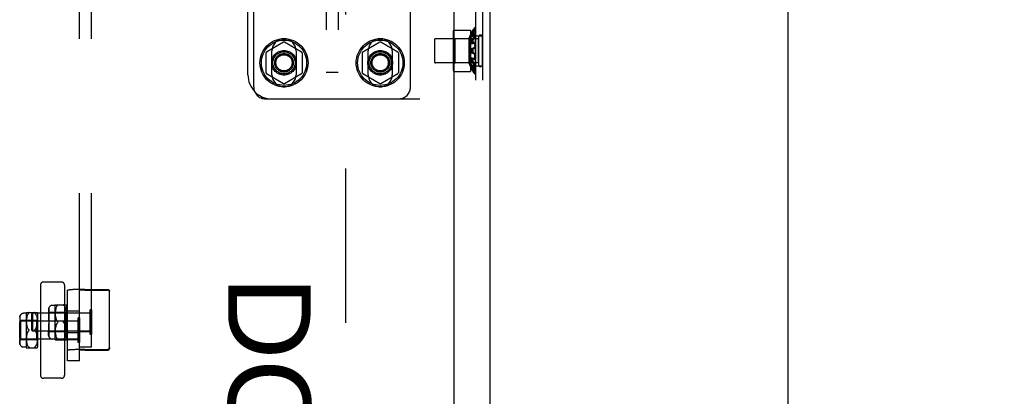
# Model space of a CAD drawing. Header units: inches. Extents: x 0 to 291, y 0 to 188.
# Tile 38 of 113: x 131.58 to 141.81, y 110.57 to 114.48. Entities that reach past the tile are written whole.
import ezdxf

# ---------------------------------------------------------------- set-up
doc = ezdxf.new("R2010")
doc.units = ezdxf.units.IN
doc.header["$LTSCALE"] = 16.018896
doc.header["$MEASUREMENT"] = 0
doc.linetypes.add('HIDDEN', pattern=[0.2, 0.1, -0.1])
doc.layers.get('0').update_dxf_attribs({"linetype": 'CONTINUOUS'})
for name, color, linetype in [('02___PRT_ALL_AXES', 7, 'CONTINUOUS'), ('DEFAULT_2', 8, 'HIDDEN'), ('DIMENSIONS', 7, 'CONTINUOUS')]:
    doc.layers.add(name, color=color, linetype=linetype)
doc.styles.get("Standard").update_dxf_attribs({"font": 'arial.ttf'})
doc.dimstyles.new('DIMSTYLE_1', dxfattribs={"dimtxt": 1.284938, "dimasz": 1.713251, "dimexe": 0.09, "dimexo": 0.07, "dimgap": 0.0375, "dimtad": 0, "dimtih": 1, "dimtoh": 1, "dimzin": 4, "dimdsep": 46, "dimtxsty": 'Standard', "dimblk": '_FILLED', "dimblk1": '_FILLED', "dimblk2": '_FILLED', "dimcen": 0.09, "dimazin": 1, "dimtfac": 1, "dimtdec": 3, "dimtofl": 0, "dimtmove": 0, "dimatfit": 3, "dimldrblk": '_FILLED', "dimfxl": 1, "dimtolj": 1, "dimtzin": 4, "dimarcsym": 0})

# ---------------------------------------------------------------- blocks, each defined once
blk = doc.blocks.new('_FILLED')
at = {"color": 0, "linetype": 'ByBlock'}
blk.add_solid([(0, 0), (-1, 0.2), (-1, -0.2)], dxfattribs=at)
blk = doc.blocks.new('*D20')
at = {"layer": 'DIMENSIONS', "color": 2, "linetype": 'Continuous'}
for p, q in [((137.546, 133.41), (141.109, 133.41)), ((139.567, 133.41), (139.567, 117.445)), ((139.567, 98.91), (139.567, 114.875)), ((137.546, 98.91), (141.109, 98.91))]:
    blk.add_line(p, q, dxfattribs=at)
at = {"layer": 'DIMENSIONS', "color": 2, "linetype": 'Continuous', "xscale": 1.7132508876, "yscale": 1.7132508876, "zscale": 1.7132508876}
for p, rotation in [((139.567, 133.41), 90), ((139.567, 98.91), 270)]:
    blk.add_blockref('_FILLED', p, dxfattribs=dict(at, rotation=rotation))
at = {"layer": 'DIMENSIONS', "color": 2, "linetype": 'Continuous', "insert": (139.567, 116.802), "char_height": 1.2849, "width": 4.49012, "attachment_point": 2, "line_spacing_factor": 0.9}
blk.add_mtext('34.50', dxfattribs=at)

msp = doc.modelspace()

# ---------------------------------------------------------------- linework, layer by layer
at = {"color": 3, "linetype": 'Continuous'}
for p, q in [((136.467, 133.347), (136.467, 98.973)), ((136.092, 128.162), (136.092, 104.162))]:
    msp.add_line(p, q, dxfattribs=at)
at = {"layer": '02___PRT_ALL_AXES', "color": 8, "linetype": 'HIDDEN'}
for p, q in [((136.349, 114.284), (135.902, 114.284)), ((136.277, 114.346), (136.291, 114.346)), ((136.277, 114.331), (136.291, 114.331)), ((136.277, 114.311), (136.277, 114.315)), ((136.277, 114.311), (136.291, 114.311)), ((136.277, 114.27), (136.291, 114.27)), ((136.317, 114.316), (136.392, 114.316)), ((136.317, 114.004), (136.317, 114.316)), ((136.349, 114.036), (136.349, 114.284)), ((136.392, 114.004), (136.392, 114.316)), ((134.204, 113.91), (134.204, 114.16)), ((134.454, 114.16), (134.454, 113.91)), ((135.204, 113.91), (135.204, 114.16)), ((135.454, 114.16), (135.454, 113.91)), ((136.277, 114.235), (136.291, 114.235)), ((136.277, 114.18), (136.291, 114.18)), ((136.277, 114.14), (136.291, 114.14)), ((136.277, 114.084), (136.291, 114.084)), ((136.349, 114.036), (135.902, 114.036)), ((136.277, 114.049), (136.291, 114.049)), ((136.277, 114.009), (136.291, 114.009)), ((136.277, 114.005), (136.277, 114.009)), ((136.277, 113.989), (136.291, 113.989)), ((136.277, 113.974), (136.291, 113.974)), ((136.317, 114.004), (136.392, 114.004)), ((132.079, 111.458), (132.204, 111.458)), ((132.079, 111.161), (132.079, 111.458)), ((132.204, 111.436), (132.204, 111.458)), ((132.204, 111.436), (132.329, 111.436)), ((132.204, 111.243), (132.204, 111.436)), ((132.329, 111.243), (132.329, 111.436)), ((132.079, 111.354), (132.204, 111.354)), ((132.079, 111.232), (132.204, 111.232)), ((132.204, 111.243), (132.329, 111.243)), ((132.204, 111.161), (132.204, 111.243)), ((132.079, 111.161), (132.204, 111.161))]:
    msp.add_line(p, q, dxfattribs=at)
for points in [[(136.277, 114.331), (136.277, 114.328), (136.277, 114.325), (136.277, 114.322), (136.277, 114.318), (136.277, 114.315), (136.277, 114.311)], [(136.277, 114.318), (136.277, 114.322), (136.277, 114.325), (136.277, 114.328)], [(136.277, 114.27), (136.277, 114.261), (136.277, 114.253), (136.277, 114.244), (136.277, 114.235)], [(136.291, 114.331), (136.291, 114.328), (136.291, 114.325), (136.291, 114.322), (136.291, 114.318), (136.291, 114.315), (136.291, 114.311)], [(136.291, 114.27), (136.291, 114.261), (136.291, 114.253), (136.291, 114.244), (136.291, 114.235)], [(136.277, 114.084), (136.277, 114.075), (136.277, 114.067), (136.277, 114.058), (136.277, 114.049)], [(136.291, 114.084), (136.291, 114.075), (136.291, 114.067), (136.291, 114.058), (136.291, 114.049)], [(136.277, 114.009), (136.277, 114.005), (136.277, 114.001), (136.277, 113.998), (136.277, 113.995), (136.277, 113.992), (136.277, 113.989)], [(136.277, 113.995), (136.277, 113.998), (136.277, 114.001)], [(136.291, 114.009), (136.291, 114.005), (136.291, 114.001), (136.291, 113.998), (136.291, 113.995), (136.291, 113.992), (136.291, 113.989)]]:
    msp.add_lwpolyline(points, dxfattribs=at)
for centre, radius in [((134.329, 114.035), 0.25), ((134.329, 114.035), 0.235), ((135.329, 114.035), 0.25), ((135.329, 114.035), 0.235), ((134.329, 114.035), 0.0966), ((135.329, 114.035), 0.0966)]:
    msp.add_circle(centre, radius, dxfattribs=at)
for centre, radius, start, end in [((134.329, 114.16), 0.125, 0, 180), ((135.329, 114.16), 0.125, 0, 180), ((136.67, 114.16), 0.393, 177.0846, 182.9154), ((136.67, 114.16), 0.379, 176.9735, 183.0265), ((134.329, 113.91), 0.125, 180, 360), ((135.329, 113.91), 0.125, 180, 360)]:
    msp.add_arc(centre, radius, start, end, dxfattribs=at)
at = {"layer": 'DEFAULT_2', "color": 8, "linetype": 'HIDDEN'}
for p, q in [((134.967, 132.158), (134.967, 100.162)), ((134.767, 119.184), (134.767, 113.934)), ((134.892, 119.184), (134.892, 113.934)), ((136.317, 118.66), (136.317, 113.66)), ((136.392, 118.66), (136.392, 113.66)), ((133.954, 113.91), (133.954, 118.41)), ((132.204, 111.08), (132.204, 117.348)), ((132.329, 111.08), (132.329, 117.348)), ((134.014, 113.785), (134.014, 114.634)), ((135.644, 113.785), (135.644, 114.634)), ((136.097, 114.374), (136.265, 114.374)), ((136.265, 114.374), (136.265, 113.945)), ((136.29, 114.371), (136.292, 114.374)), ((136.294, 114.378), (136.292, 114.374)), ((136.294, 114.378), (136.296, 114.381)), ((136.309, 114.377), (136.311, 114.381)), ((136.317, 114.396), (136.311, 114.4)), ((136.311, 114.395), (136.311, 114.4)), ((135.892, 114.274), (135.892, 114.046)), ((136.085, 114.343), (136.085, 113.977)), ((136.105, 114.285), (136.085, 114.305)), ((136.25, 114.285), (136.105, 114.285)), ((136.105, 114.285), (136.105, 114.035)), ((136.25, 114.285), (136.265, 114.327)), ((136.25, 114.285), (136.25, 114.035)), ((136.265, 114.285), (136.253, 114.285)), ((136.253, 114.285), (136.253, 114.035)), ((136.279, 114.273), (136.277, 114.27)), ((136.279, 114.273), (136.281, 114.275)), ((136.282, 114.278), (136.281, 114.275)), ((136.282, 114.319), (136.284, 114.321)), ((136.282, 114.278), (136.284, 114.281)), ((136.286, 114.324), (136.284, 114.321)), ((136.291, 114.311), (136.293, 114.313)), ((136.303, 114.286), (136.301, 114.283)), ((136.303, 114.286), (136.305, 114.288)), ((136.305, 114.329), (136.307, 114.332)), ((136.317, 114.342), (136.309, 114.346)), ((136.309, 114.346), (136.309, 114.346)), ((136.311, 114.327), (136.311, 114.34)), ((136.349, 114.302), (136.349, 114.018)), ((134.324, 114.248), (134.147, 114.146)), ((134.512, 114.146), (134.334, 114.248)), ((135.324, 114.248), (135.147, 114.146)), ((135.512, 114.146), (135.334, 114.248)), ((136.291, 114.235), (136.293, 114.236)), ((136.291, 114.18), (136.293, 114.181)), ((136.295, 114.237), (136.293, 114.236)), ((136.295, 114.182), (136.293, 114.181)), ((136.301, 114.247), (136.299, 114.246)), ((136.315, 114.245), (136.304, 114.247)), ((136.311, 114.245), (136.309, 114.244)), ((136.311, 114.189), (136.309, 114.188)), ((136.311, 114.214), (136.311, 114.233)), ((134.142, 114.137), (134.142, 113.932)), ((134.517, 114.137), (134.517, 113.932)), ((135.142, 114.137), (135.142, 113.932)), ((135.517, 114.137), (135.517, 113.932)), ((136.288, 114.078), (136.286, 114.079)), ((136.297, 114.137), (136.299, 114.136)), ((136.301, 114.135), (136.299, 114.136)), ((136.301, 114.135), (136.303, 114.134)), ((136.303, 114.078), (136.305, 114.077)), ((136.304, 114.072), (136.315, 114.074)), ((136.311, 114.108), (136.311, 114.11)), ((136.311, 114.108), (136.311, 114.106)), ((136.311, 114.087), (136.311, 114.106)), ((136.315, 114.074), (136.316, 114.074)), ((136.315, 114.074), (136.315, 114.074)), ((136.317, 114.075), (136.316, 114.074)), ((136.105, 114.035), (136.085, 114.015)), ((136.25, 114.035), (136.105, 114.035)), ((136.25, 114.035), (136.265, 113.993)), ((136.265, 114.035), (136.253, 114.035)), ((136.301, 113.978), (136.302, 113.976)), ((136.309, 113.973), (136.317, 113.977)), ((136.311, 113.979), (136.311, 113.993)), ((134.147, 113.924), (134.324, 113.821)), ((134.334, 113.821), (134.512, 113.924)), ((134.892, 113.934), (134.767, 113.934)), ((135.147, 113.924), (135.324, 113.821)), ((135.334, 113.821), (135.512, 113.924)), ((136.097, 113.945), (136.265, 113.945)), ((136.311, 113.92), (136.311, 113.925)), ((136.311, 113.919), (136.317, 113.923)), ((134.139, 113.66), (136.392, 113.66)), ((131.799, 111.726), (131.799, 110.788)), ((132.018, 111.757), (131.83, 111.757)), ((132.049, 111.726), (132.049, 110.788)), ((132.079, 110.938), (132.079, 111.671)), ((132.12, 111.677), (132.114, 111.676)), ((132.127, 111.677), (132.12, 111.677)), ((132.134, 111.678), (132.127, 111.677)), ((132.142, 111.678), (132.134, 111.678)), ((132.15, 111.678), (132.142, 111.678)), ((132.158, 111.679), (132.15, 111.678)), ((132.171, 111.679), (132.158, 111.679)), ((132.185, 111.68), (132.171, 111.679)), ((132.2, 111.68), (132.185, 111.68)), ((132.215, 111.68), (132.2, 111.68)), ((132.23, 111.68), (132.215, 111.68)), ((132.218, 111.673), (132.216, 111.673)), ((132.22, 111.673), (132.218, 111.673)), ((132.223, 111.673), (132.22, 111.673)), ((132.225, 111.673), (132.223, 111.673)), ((132.228, 111.673), (132.225, 111.673)), ((132.231, 111.673), (132.228, 111.673)), ((132.246, 111.68), (132.23, 111.68)), ((132.235, 111.674), (132.231, 111.673)), ((132.24, 111.674), (132.235, 111.674)), ((132.244, 111.674), (132.24, 111.674)), ((132.249, 111.674), (132.244, 111.674)), ((132.261, 111.681), (132.246, 111.68)), ((132.255, 111.674), (132.249, 111.674)), ((132.26, 111.674), (132.255, 111.674)), ((132.265, 111.674), (132.26, 111.674)), ((132.261, 111.681), (132.497, 111.681)), ((132.265, 111.674), (132.497, 111.674)), ((132.517, 111.07), (132.517, 111.661)), ((131.949, 111.515), (131.924, 111.515)), ((131.949, 111.515), (131.949, 111.165)), ((131.952, 111.522), (132.066, 111.522)), ((131.967, 111.502), (131.964, 111.498)), ((131.969, 111.506), (131.967, 111.502)), ((131.978, 111.517), (131.975, 111.514)), ((132.039, 111.518), (132.039, 111.518)), ((132.046, 111.51), (132.049, 111.506)), ((132.049, 111.506), (132.052, 111.502)), ((132.052, 111.502), (132.054, 111.498)), ((132.069, 111.515), (132.069, 111.165)), ((131.589, 111.103), (131.589, 111.412)), ((131.649, 111.432), (131.624, 111.432)), ((131.649, 111.432), (131.649, 111.082)), ((131.652, 111.439), (131.766, 111.439)), ((131.659, 111.4), (131.657, 111.393)), ((131.66, 111.405), (131.658, 111.399)), ((131.662, 111.41), (131.66, 111.405)), ((131.664, 111.415), (131.662, 111.41)), ((131.667, 111.42), (131.664, 111.415)), ((131.669, 111.424), (131.667, 111.42)), ((131.678, 111.434), (131.675, 111.431)), ((131.708, 111.424), (131.718, 111.434)), ((131.708, 111.256), (131.708, 111.424)), ((132.315, 111.434), (131.718, 111.434)), ((131.718, 111.434), (131.718, 111.246)), ((131.739, 111.435), (131.739, 111.436)), ((131.746, 111.428), (131.749, 111.424)), ((131.749, 111.424), (131.752, 111.42)), ((131.752, 111.42), (131.754, 111.415)), ((131.754, 111.415), (131.756, 111.41)), ((131.756, 111.41), (131.758, 111.405)), ((131.758, 111.405), (131.76, 111.399)), ((131.76, 111.399), (131.762, 111.393)), ((131.769, 111.432), (131.769, 111.082)), ((131.884, 111.474), (131.884, 111.436)), ((131.889, 111.461), (131.884, 111.461)), ((131.889, 111.436), (131.884, 111.436)), ((131.884, 111.424), (131.884, 111.355)), ((131.889, 111.415), (131.884, 111.415)), ((131.888, 111.436), (131.887, 111.435)), ((131.888, 111.436), (131.889, 111.438)), ((131.889, 111.185), (131.889, 111.494)), ((132.059, 111.44), (131.889, 111.44)), ((131.953, 111.441), (131.952, 111.434)), ((131.952, 111.434), (131.952, 111.427)), ((131.952, 111.427), (131.953, 111.42)), ((131.954, 111.456), (131.953, 111.449)), ((131.953, 111.449), (131.953, 111.441)), ((131.953, 111.42), (131.953, 111.414)), ((131.953, 111.414), (131.953, 111.408)), ((131.953, 111.408), (131.954, 111.402)), ((131.956, 111.47), (131.954, 111.463)), ((131.955, 111.463), (131.954, 111.456)), ((131.954, 111.402), (131.955, 111.397)), ((131.955, 111.397), (131.956, 111.391)), ((131.957, 111.476), (131.956, 111.47)), ((131.959, 111.482), (131.957, 111.476)), ((131.96, 111.488), (131.958, 111.482)), ((131.962, 111.493), (131.96, 111.488)), ((131.964, 111.498), (131.962, 111.493)), ((132.054, 111.498), (132.056, 111.493)), ((132.056, 111.493), (132.058, 111.487)), ((132.058, 111.488), (132.06, 111.482)), ((132.069, 111.45), (132.059, 111.44)), ((132.059, 111.44), (132.059, 111.24)), ((132.06, 111.482), (132.062, 111.476)), ((132.061, 111.476), (132.063, 111.469)), ((132.063, 111.47), (132.064, 111.463)), ((132.064, 111.396), (132.063, 111.391)), ((132.064, 111.463), (132.065, 111.456)), ((132.065, 111.407), (132.064, 111.401)), ((132.064, 111.402), (132.064, 111.396)), ((132.065, 111.456), (132.065, 111.448)), ((132.065, 111.448), (132.066, 111.441)), ((132.066, 111.413), (132.065, 111.407)), ((132.066, 111.441), (132.066, 111.434)), ((132.066, 111.434), (132.066, 111.427)), ((132.066, 111.427), (132.066, 111.42)), ((132.066, 111.42), (132.066, 111.413)), ((132.333, 111.468), (132.315, 111.468)), ((132.315, 111.212), (132.315, 111.468)), ((132.333, 111.212), (132.333, 111.468)), ((131.583, 111.341), (131.593, 111.351)), ((131.583, 111.173), (131.583, 111.341)), ((131.584, 111.391), (131.584, 111.354)), ((131.589, 111.379), (131.584, 111.379)), ((131.589, 111.354), (131.584, 111.354)), ((131.584, 111.341), (131.584, 111.272)), ((131.589, 111.333), (131.584, 111.333)), ((131.759, 111.357), (131.589, 111.357)), ((132.19, 111.351), (131.593, 111.351)), ((131.593, 111.351), (131.593, 111.163)), ((131.653, 111.359), (131.652, 111.352)), ((131.652, 111.352), (131.652, 111.344)), ((131.652, 111.345), (131.653, 111.338)), ((131.654, 111.373), (131.653, 111.366)), ((131.653, 111.366), (131.653, 111.359)), ((131.653, 111.338), (131.653, 111.331)), ((131.653, 111.331), (131.653, 111.325)), ((131.653, 111.325), (131.654, 111.319)), ((131.656, 111.387), (131.654, 111.38)), ((131.655, 111.38), (131.654, 111.373)), ((131.654, 111.319), (131.655, 111.314)), ((131.655, 111.314), (131.656, 111.309)), ((131.657, 111.394), (131.656, 111.387)), ((131.656, 111.309), (131.657, 111.304)), ((131.657, 111.304), (131.658, 111.3)), ((131.658, 111.3), (131.659, 111.295)), ((131.659, 111.295), (131.66, 111.291)), ((131.769, 111.367), (131.759, 111.357)), ((131.759, 111.357), (131.759, 111.157)), ((131.761, 111.299), (131.759, 111.295)), ((131.761, 111.393), (131.763, 111.387)), ((131.762, 111.304), (131.761, 111.299)), ((131.763, 111.309), (131.762, 111.304)), ((131.763, 111.387), (131.764, 111.38)), ((131.764, 111.314), (131.763, 111.308)), ((131.764, 111.38), (131.765, 111.373)), ((131.765, 111.325), (131.764, 111.319)), ((131.764, 111.319), (131.764, 111.314)), ((131.765, 111.373), (131.765, 111.366)), ((131.765, 111.366), (131.766, 111.358)), ((131.766, 111.331), (131.765, 111.325)), ((131.766, 111.359), (131.766, 111.351)), ((131.766, 111.351), (131.766, 111.344)), ((131.766, 111.344), (131.766, 111.337)), ((131.766, 111.337), (131.766, 111.331)), ((132.049, 111.352), (131.799, 111.352)), ((131.889, 111.355), (131.884, 111.355)), ((131.889, 111.325), (131.884, 111.325)), ((131.884, 111.325), (131.884, 111.255)), ((131.956, 111.392), (131.957, 111.387)), ((131.957, 111.387), (131.958, 111.382)), ((131.958, 111.297), (131.957, 111.293)), ((131.958, 111.382), (131.959, 111.378)), ((131.959, 111.302), (131.958, 111.297)), ((131.959, 111.378), (131.96, 111.374)), ((131.96, 111.306), (131.959, 111.301)), ((131.96, 111.374), (131.962, 111.37)), ((131.962, 111.31), (131.96, 111.306)), ((131.962, 111.37), (131.963, 111.366)), ((131.963, 111.314), (131.962, 111.31)), ((131.963, 111.366), (131.965, 111.362)), ((131.965, 111.317), (131.963, 111.314)), ((131.965, 111.362), (131.967, 111.358)), ((131.967, 111.321), (131.965, 111.317)), ((131.967, 111.358), (131.97, 111.355)), ((131.975, 111.348), (131.978, 111.345)), ((132.039, 111.343), (132.039, 111.342)), ((132.039, 111.337), (132.039, 111.337)), ((132.053, 111.318), (132.051, 111.321)), ((132.058, 111.306), (132.059, 111.302)), ((132.061, 111.382), (132.059, 111.378)), ((132.059, 111.302), (132.061, 111.298)), ((132.062, 111.386), (132.061, 111.382)), ((132.061, 111.298), (132.062, 111.293)), ((132.063, 111.391), (132.062, 111.386)), ((132.208, 111.385), (132.19, 111.385)), ((132.19, 111.129), (132.19, 111.385)), ((132.208, 111.129), (132.208, 111.385)), ((131.589, 111.272), (131.584, 111.272)), ((131.589, 111.242), (131.584, 111.242)), ((131.584, 111.242), (131.584, 111.173)), ((131.654, 111.195), (131.653, 111.189)), ((131.655, 111.2), (131.654, 111.195)), ((131.656, 111.206), (131.655, 111.2)), ((131.657, 111.21), (131.656, 111.205)), ((131.658, 111.215), (131.657, 111.21)), ((131.659, 111.219), (131.658, 111.215)), ((131.66, 111.223), (131.659, 111.219)), ((131.66, 111.291), (131.662, 111.287)), ((131.662, 111.227), (131.66, 111.223)), ((131.662, 111.287), (131.663, 111.283)), ((131.663, 111.231), (131.662, 111.227)), ((131.663, 111.283), (131.665, 111.28)), ((131.665, 111.235), (131.663, 111.231)), ((131.665, 111.28), (131.667, 111.276)), ((131.667, 111.239), (131.665, 111.235)), ((131.667, 111.276), (131.67, 111.272)), ((131.675, 111.265), (131.678, 111.262)), ((131.708, 111.256), (131.718, 111.246)), ((132.315, 111.246), (131.718, 111.246)), ((131.739, 111.26), (131.739, 111.26)), ((131.739, 111.255), (131.739, 111.254)), ((131.753, 111.235), (131.751, 111.239)), ((131.758, 111.223), (131.759, 111.219)), ((131.759, 111.219), (131.761, 111.215)), ((131.761, 111.215), (131.762, 111.211)), ((131.762, 111.211), (131.763, 111.206)), ((131.763, 111.206), (131.764, 111.201)), ((131.764, 111.201), (131.764, 111.195)), ((131.764, 111.196), (131.765, 111.19)), ((131.889, 111.264), (131.884, 111.264)), ((131.889, 111.243), (131.884, 111.243)), ((131.884, 111.206), (131.884, 111.243)), ((131.889, 111.218), (131.884, 111.218)), ((132.059, 111.24), (131.889, 111.24)), ((131.953, 111.259), (131.952, 111.252)), ((131.952, 111.252), (131.952, 111.245)), ((131.952, 111.245), (131.953, 111.238)), ((131.954, 111.278), (131.953, 111.272)), ((131.953, 111.272), (131.953, 111.266)), ((131.953, 111.266), (131.953, 111.259)), ((131.953, 111.238), (131.953, 111.231)), ((131.953, 111.231), (131.954, 111.224)), ((131.955, 111.283), (131.954, 111.277)), ((131.954, 111.224), (131.955, 111.217)), ((131.954, 111.217), (131.956, 111.21)), ((131.956, 111.288), (131.955, 111.283)), ((131.957, 111.293), (131.956, 111.288)), ((131.956, 111.21), (131.957, 111.203)), ((131.957, 111.204), (131.959, 111.197)), ((131.958, 111.198), (131.96, 111.192)), ((131.96, 111.192), (131.962, 111.187)), ((132.058, 111.192), (132.056, 111.187)), ((132.06, 111.198), (132.058, 111.192)), ((132.069, 111.23), (132.059, 111.24)), ((132.062, 111.204), (132.06, 111.198)), ((132.063, 111.21), (132.061, 111.204)), ((132.062, 111.293), (132.063, 111.288)), ((132.063, 111.288), (132.064, 111.283)), ((132.064, 111.217), (132.063, 111.21)), ((132.064, 111.283), (132.064, 111.278)), ((132.064, 111.278), (132.065, 111.272)), ((132.065, 111.224), (132.064, 111.217)), ((132.065, 111.272), (132.066, 111.266)), ((132.066, 111.239), (132.065, 111.231)), ((132.065, 111.231), (132.065, 111.224)), ((132.066, 111.266), (132.066, 111.26)), ((132.066, 111.26), (132.066, 111.253)), ((132.066, 111.253), (132.066, 111.246)), ((132.066, 111.246), (132.066, 111.238)), ((132.333, 111.212), (132.315, 111.212)), ((131.583, 111.173), (131.593, 111.163)), ((131.589, 111.182), (131.584, 111.182)), ((131.589, 111.161), (131.584, 111.161)), ((131.584, 111.123), (131.584, 111.161)), ((131.589, 111.136), (131.584, 111.136)), ((131.759, 111.157), (131.589, 111.157)), ((132.19, 111.163), (131.593, 111.163)), ((131.653, 111.177), (131.652, 111.17)), ((131.652, 111.17), (131.652, 111.163)), ((131.652, 111.163), (131.653, 111.156)), ((131.653, 111.189), (131.653, 111.183)), ((131.653, 111.183), (131.653, 111.177)), ((131.653, 111.156), (131.653, 111.148)), ((131.653, 111.148), (131.654, 111.141)), ((131.654, 111.141), (131.655, 111.134)), ((131.654, 111.134), (131.656, 111.127)), ((131.656, 111.127), (131.657, 111.121)), ((131.657, 111.121), (131.659, 111.115)), ((131.658, 111.115), (131.66, 111.109)), ((131.66, 111.109), (131.662, 111.104)), ((131.662, 111.104), (131.664, 111.099)), ((131.664, 111.099), (131.667, 111.095)), ((131.667, 111.095), (131.669, 111.091)), ((131.669, 111.091), (131.672, 111.087)), ((131.752, 111.095), (131.749, 111.091)), ((131.754, 111.099), (131.752, 111.095)), ((131.756, 111.104), (131.754, 111.099)), ((131.758, 111.109), (131.756, 111.104)), ((131.76, 111.115), (131.758, 111.109)), ((131.769, 111.147), (131.759, 111.157)), ((131.762, 111.121), (131.76, 111.115)), ((131.763, 111.128), (131.761, 111.121)), ((131.764, 111.134), (131.763, 111.127)), ((131.765, 111.141), (131.764, 111.134)), ((131.765, 111.19), (131.766, 111.183)), ((131.766, 111.156), (131.765, 111.148)), ((131.765, 111.149), (131.765, 111.141)), ((131.766, 111.184), (131.766, 111.177)), ((131.766, 111.177), (131.766, 111.17)), ((131.766, 111.17), (131.766, 111.163)), ((131.766, 111.163), (131.766, 111.156)), ((132.049, 111.162), (131.799, 111.162)), ((131.949, 111.165), (131.924, 111.165)), ((131.952, 111.158), (132.066, 111.158)), ((131.962, 111.187), (131.964, 111.182)), ((131.964, 111.182), (131.967, 111.177)), ((131.967, 111.177), (131.969, 111.173)), ((131.969, 111.173), (131.972, 111.169)), ((131.979, 111.162), (131.978, 111.163)), ((132.038, 111.161), (132.039, 111.161)), ((132.044, 111.166), (132.041, 111.163)), ((132.052, 111.177), (132.049, 111.173)), ((132.054, 111.182), (132.052, 111.177)), ((132.056, 111.187), (132.054, 111.182)), ((132.208, 111.129), (132.19, 111.129)), ((131.649, 111.082), (131.624, 111.082)), ((131.652, 111.075), (131.766, 111.075)), ((131.679, 111.08), (131.678, 111.08)), ((131.744, 111.083), (131.741, 111.08)), ((132.12, 111.053), (132.114, 111.052)), ((132.127, 111.053), (132.12, 111.053)), ((132.134, 111.053), (132.127, 111.053)), ((132.142, 111.054), (132.134, 111.053)), ((132.15, 111.054), (132.142, 111.054)), ((132.158, 111.055), (132.15, 111.054)), ((132.171, 111.055), (132.158, 111.055)), ((132.185, 111.055), (132.171, 111.055)), ((132.2, 111.056), (132.185, 111.055)), ((132.215, 111.056), (132.2, 111.056)), ((132.329, 111.08), (132.204, 111.08)), ((132.204, 110.938), (132.204, 111.08)), ((132.23, 111.056), (132.215, 111.056)), ((132.218, 111.049), (132.216, 111.048)), ((132.22, 111.049), (132.218, 111.049)), ((132.223, 111.049), (132.22, 111.049)), ((132.225, 111.049), (132.223, 111.049)), ((132.228, 111.049), (132.225, 111.049)), ((132.231, 111.049), (132.228, 111.049)), ((132.246, 111.056), (132.23, 111.056)), ((132.235, 111.049), (132.231, 111.049)), ((132.24, 111.05), (132.235, 111.049)), ((132.244, 111.05), (132.24, 111.05)), ((132.249, 111.05), (132.244, 111.05)), ((132.261, 111.056), (132.246, 111.056)), ((132.255, 111.05), (132.249, 111.05)), ((132.26, 111.05), (132.255, 111.05)), ((132.265, 111.05), (132.26, 111.05)), ((132.261, 111.056), (132.497, 111.056)), ((132.265, 111.05), (132.497, 111.05)), ((132.204, 110.938), (132.079, 110.938)), ((132.018, 110.757), (131.83, 110.757))]:
    msp.add_line(p, q, dxfattribs=at)
for points in [[(136.29, 114.371), (136.288, 114.367), (136.286, 114.364), (136.284, 114.36), (136.282, 114.357), (136.281, 114.353), (136.279, 114.349), (136.277, 114.346)], [(136.301, 114.364), (136.299, 114.36), (136.297, 114.356), (136.295, 114.353), (136.293, 114.349), (136.291, 114.346)], [(136.302, 114.375), (136.299, 114.37), (136.296, 114.366), (136.294, 114.363), (136.292, 114.359)], [(136.301, 114.388), (136.299, 114.385), (136.296, 114.381)], [(136.311, 114.4), (136.311, 114.4), (136.31, 114.4), (136.31, 114.4), (136.309, 114.4), (136.309, 114.399), (136.308, 114.398), (136.307, 114.397), (136.306, 114.396), (136.305, 114.394), (136.304, 114.393), (136.303, 114.391), (136.302, 114.39), (136.301, 114.388)], [(136.301, 114.364), (136.303, 114.367), (136.305, 114.371)], [(136.311, 114.395), (136.311, 114.394), (136.311, 114.393), (136.31, 114.392), (136.31, 114.391), (136.309, 114.389), (136.309, 114.388), (136.308, 114.386), (136.307, 114.384), (136.306, 114.382), (136.305, 114.38), (136.304, 114.378), (136.303, 114.377), (136.302, 114.375)], [(136.309, 114.377), (136.307, 114.374), (136.305, 114.371)], [(136.312, 114.367), (136.309, 114.362), (136.307, 114.359)], [(136.311, 114.4), (136.311, 114.4), (136.311, 114.4)], [(136.317, 114.388), (136.316, 114.387), (136.315, 114.386), (136.314, 114.385), (136.313, 114.384), (136.312, 114.382), (136.311, 114.381)], [(136.317, 114.375), (136.316, 114.373), (136.315, 114.372), (136.314, 114.37), (136.313, 114.369), (136.312, 114.367)], [(136.288, 114.352), (136.286, 114.349), (136.284, 114.345), (136.282, 114.342), (136.281, 114.338), (136.279, 114.334), (136.277, 114.331)], [(136.282, 114.319), (136.281, 114.316), (136.279, 114.314), (136.277, 114.311)], [(136.288, 114.286), (136.286, 114.283), (136.284, 114.281)], [(136.286, 114.324), (136.288, 114.327), (136.29, 114.329)], [(136.288, 114.352), (136.29, 114.356), (136.292, 114.359)], [(136.288, 114.286), (136.29, 114.288), (136.292, 114.291)], [(136.301, 114.342), (136.299, 114.339), (136.296, 114.337), (136.294, 114.334), (136.292, 114.332), (136.29, 114.329)], [(136.303, 114.352), (136.301, 114.349), (136.299, 114.345), (136.297, 114.342), (136.295, 114.338), (136.293, 114.334), (136.291, 114.331)], [(136.297, 114.278), (136.295, 114.275), (136.293, 114.273), (136.291, 114.27)], [(136.301, 114.301), (136.299, 114.298), (136.296, 114.296), (136.294, 114.293), (136.292, 114.291)], [(136.305, 114.329), (136.303, 114.326), (136.301, 114.324), (136.299, 114.321), (136.297, 114.319), (136.295, 114.316), (136.293, 114.313)], [(136.297, 114.278), (136.299, 114.28), (136.301, 114.283)], [(136.309, 114.346), (136.309, 114.346), (136.308, 114.346), (136.307, 114.346), (136.306, 114.346), (136.305, 114.346), (136.304, 114.345), (136.303, 114.344), (136.302, 114.343), (136.301, 114.342)], [(136.311, 114.327), (136.311, 114.325), (136.311, 114.323), (136.31, 114.321), (136.31, 114.319), (136.309, 114.317), (136.309, 114.315), (136.308, 114.313), (136.307, 114.311), (136.306, 114.309), (136.305, 114.307), (136.304, 114.305), (136.303, 114.304), (136.302, 114.302), (136.301, 114.301)], [(136.303, 114.352), (136.305, 114.356), (136.307, 114.359)], [(136.311, 114.296), (136.309, 114.293), (136.307, 114.291), (136.305, 114.288)], [(136.311, 114.337), (136.309, 114.334), (136.307, 114.332)], [(136.309, 114.346), (136.31, 114.345), (136.31, 114.344), (136.311, 114.343), (136.311, 114.342), (136.311, 114.34)], [(136.317, 114.341), (136.316, 114.34), (136.315, 114.34), (136.314, 114.339), (136.313, 114.339), (136.312, 114.338), (136.311, 114.337)], [(136.317, 114.303), (136.316, 114.302), (136.315, 114.3), (136.314, 114.299), (136.313, 114.298), (136.312, 114.297), (136.311, 114.296)], [(136.281, 114.237), (136.279, 114.236), (136.277, 114.235)], [(136.281, 114.182), (136.279, 114.181), (136.277, 114.18)], [(136.281, 114.237), (136.282, 114.238), (136.284, 114.239), (136.286, 114.24), (136.288, 114.241), (136.29, 114.242), (136.292, 114.243), (136.294, 114.244), (136.296, 114.245), (136.299, 114.246)], [(136.281, 114.182), (136.282, 114.183), (136.284, 114.184), (136.286, 114.184), (136.288, 114.185), (136.29, 114.186), (136.292, 114.187), (136.294, 114.188), (136.296, 114.189), (136.299, 114.19), (136.301, 114.191)], [(136.295, 114.237), (136.297, 114.238), (136.299, 114.239), (136.301, 114.24), (136.303, 114.241), (136.305, 114.242), (136.307, 114.243), (136.309, 114.244)], [(136.295, 114.182), (136.297, 114.183), (136.299, 114.183), (136.301, 114.184), (136.303, 114.185), (136.305, 114.186), (136.307, 114.187), (136.309, 114.188)], [(136.304, 114.247), (136.303, 114.248), (136.302, 114.247), (136.301, 114.247)], [(136.301, 114.191), (136.302, 114.191), (136.303, 114.192), (136.304, 114.193), (136.305, 114.194), (136.306, 114.196), (136.307, 114.197)], [(136.307, 114.246), (136.306, 114.247), (136.305, 114.247), (136.304, 114.247)], [(136.307, 114.246), (136.308, 114.245), (136.309, 114.244), (136.309, 114.242), (136.31, 114.241), (136.31, 114.239), (136.311, 114.237), (136.311, 114.235), (136.311, 114.233)], [(136.311, 114.214), (136.311, 114.212), (136.311, 114.21), (136.31, 114.207), (136.31, 114.205), (136.309, 114.203), (136.309, 114.201), (136.308, 114.199), (136.307, 114.197)], [(136.315, 114.245), (136.314, 114.246), (136.313, 114.246), (136.312, 114.245), (136.311, 114.245)], [(136.317, 114.194), (136.316, 114.193), (136.315, 114.192), (136.314, 114.191), (136.313, 114.19), (136.312, 114.189), (136.311, 114.189)], [(136.317, 114.245), (136.316, 114.245), (136.315, 114.245), (136.315, 114.245)], [(136.301, 114.129), (136.299, 114.13), (136.296, 114.131), (136.294, 114.131), (136.292, 114.132), (136.29, 114.133), (136.288, 114.134), (136.286, 114.135), (136.284, 114.136), (136.282, 114.137), (136.281, 114.138), (136.279, 114.139), (136.277, 114.14)], [(136.282, 114.081), (136.281, 114.082), (136.279, 114.083), (136.277, 114.084)], [(136.282, 114.081), (136.284, 114.08), (136.286, 114.079)], [(136.288, 114.078), (136.29, 114.077), (136.292, 114.076)], [(136.297, 114.137), (136.295, 114.138), (136.293, 114.139), (136.291, 114.14)], [(136.303, 114.078), (136.301, 114.079), (136.299, 114.08), (136.297, 114.081), (136.295, 114.082), (136.293, 114.083), (136.291, 114.084)], [(136.301, 114.073), (136.299, 114.073), (136.296, 114.074), (136.294, 114.075), (136.292, 114.076)], [(136.305, 114.125), (136.304, 114.126), (136.303, 114.127), (136.302, 114.128), (136.301, 114.129)], [(136.304, 114.072), (136.303, 114.072), (136.302, 114.072), (136.301, 114.073)], [(136.311, 114.131), (136.309, 114.131), (136.307, 114.132), (136.305, 114.133), (136.303, 114.134)], [(136.311, 114.087), (136.311, 114.085), (136.311, 114.083), (136.31, 114.081), (136.31, 114.079), (136.309, 114.077), (136.309, 114.076), (136.308, 114.075), (136.307, 114.074), (136.306, 114.073), (136.305, 114.072), (136.304, 114.072)], [(136.305, 114.125), (136.306, 114.124), (136.307, 114.122), (136.308, 114.12), (136.309, 114.118), (136.309, 114.116), (136.31, 114.114), (136.31, 114.112), (136.311, 114.11)], [(136.311, 114.074), (136.309, 114.075), (136.307, 114.076), (136.305, 114.077)], [(136.311, 114.131), (136.312, 114.13), (136.313, 114.13), (136.314, 114.129), (136.315, 114.128), (136.316, 114.127), (136.317, 114.126)], [(136.315, 114.074), (136.314, 114.074), (136.313, 114.074), (136.312, 114.074), (136.311, 114.074)], [(136.277, 114.049), (136.279, 114.047), (136.281, 114.044), (136.282, 114.042), (136.284, 114.039), (136.286, 114.036), (136.288, 114.034), (136.29, 114.031), (136.292, 114.029), (136.294, 114.026), (136.296, 114.024), (136.299, 114.021), (136.301, 114.019)], [(136.277, 114.009), (136.279, 114.006), (136.281, 114.003), (136.282, 114.001), (136.284, 113.998), (136.286, 113.996), (136.288, 113.993), (136.29, 113.99), (136.292, 113.988), (136.294, 113.985), (136.296, 113.983), (136.299, 113.98), (136.301, 113.978)], [(136.277, 113.989), (136.279, 113.985), (136.281, 113.981), (136.282, 113.978), (136.284, 113.974), (136.286, 113.971), (136.288, 113.967), (136.29, 113.964), (136.292, 113.96), (136.294, 113.957), (136.296, 113.953), (136.299, 113.95)], [(136.277, 113.974), (136.279, 113.97), (136.281, 113.967), (136.282, 113.963), (136.284, 113.959), (136.286, 113.956), (136.288, 113.952), (136.29, 113.949), (136.292, 113.945), (136.294, 113.942), (136.296, 113.938), (136.299, 113.935), (136.301, 113.932)], [(136.291, 114.049), (136.293, 114.047), (136.295, 114.044), (136.297, 114.042), (136.299, 114.039), (136.301, 114.037), (136.303, 114.034), (136.305, 114.031), (136.307, 114.029), (136.309, 114.026), (136.311, 114.024)], [(136.291, 114.009), (136.293, 114.006), (136.295, 114.003), (136.297, 114.001), (136.299, 113.998), (136.301, 113.996), (136.303, 113.993), (136.305, 113.99), (136.307, 113.988), (136.309, 113.985), (136.311, 113.983)], [(136.291, 113.989), (136.293, 113.985), (136.295, 113.982), (136.297, 113.978), (136.299, 113.974), (136.301, 113.971), (136.303, 113.967), (136.305, 113.964), (136.307, 113.961), (136.309, 113.957)], [(136.291, 113.974), (136.293, 113.97), (136.295, 113.967), (136.297, 113.963), (136.299, 113.959), (136.301, 113.956), (136.303, 113.952), (136.305, 113.949), (136.307, 113.946), (136.309, 113.942), (136.311, 113.939)], [(136.301, 114.019), (136.302, 114.017), (136.303, 114.016), (136.304, 114.014), (136.305, 114.012), (136.306, 114.01), (136.307, 114.008), (136.308, 114.006), (136.309, 114.004), (136.309, 114.002), (136.31, 114), (136.31, 113.998), (136.311, 113.996), (136.311, 113.995), (136.311, 113.993)], [(136.309, 113.973), (136.309, 113.973), (136.308, 113.973), (136.307, 113.973), (136.306, 113.973), (136.305, 113.974), (136.304, 113.974), (136.303, 113.975), (136.302, 113.976)], [(136.311, 113.979), (136.311, 113.978), (136.311, 113.976), (136.31, 113.975), (136.31, 113.974), (136.309, 113.974), (136.309, 113.973)], [(136.309, 113.957), (136.312, 113.952), (136.313, 113.951), (136.314, 113.949), (136.315, 113.948), (136.316, 113.946), (136.317, 113.945)], [(136.311, 114.024), (136.312, 114.023), (136.313, 114.022), (136.314, 114.02), (136.315, 114.019), (136.316, 114.018), (136.317, 114.016)], [(136.311, 113.983), (136.312, 113.982), (136.313, 113.981)], [(136.317, 113.979), (136.316, 113.979), (136.315, 113.98), (136.314, 113.98), (136.313, 113.981)], [(136.299, 113.95), (136.302, 113.945), (136.303, 113.943), (136.304, 113.941), (136.305, 113.939), (136.306, 113.937), (136.307, 113.935), (136.308, 113.934), (136.309, 113.932), (136.309, 113.93), (136.31, 113.929), (136.31, 113.928), (136.311, 113.927), (136.311, 113.926), (136.311, 113.925)], [(136.301, 113.932), (136.302, 113.93), (136.303, 113.928), (136.304, 113.927), (136.305, 113.925), (136.306, 113.924), (136.307, 113.922), (136.308, 113.921), (136.309, 113.921), (136.309, 113.92)], [(136.311, 113.919), (136.311, 113.919), (136.31, 113.919), (136.31, 113.92), (136.309, 113.92)], [(136.311, 113.939), (136.312, 113.937), (136.313, 113.936), (136.314, 113.935), (136.315, 113.933), (136.316, 113.932), (136.317, 113.931)], [(136.311, 113.92), (136.311, 113.919), (136.311, 113.919)], [(132.114, 111.676), (132.111, 111.676), (132.108, 111.676), (132.105, 111.676), (132.103, 111.675), (132.1, 111.675), (132.098, 111.675), (132.096, 111.675), (132.093, 111.674), (132.092, 111.674), (132.09, 111.674), (132.088, 111.674), (132.087, 111.673), (132.085, 111.673), (132.084, 111.673), (132.083, 111.673), (132.082, 111.672), (132.081, 111.672), (132.08, 111.672), (132.08, 111.672), (132.08, 111.671), (132.079, 111.671), (132.079, 111.671)], [(132.216, 111.673), (132.215, 111.673), (132.214, 111.672), (132.213, 111.672), (132.212, 111.672), (132.211, 111.672), (132.21, 111.672), (132.21, 111.672), (132.209, 111.672), (132.208, 111.672), (132.208, 111.672), (132.207, 111.672), (132.207, 111.672), (132.206, 111.672), (132.206, 111.671), (132.205, 111.671), (132.205, 111.671), (132.205, 111.671), (132.205, 111.671), (132.204, 111.671), (132.204, 111.671), (132.204, 111.671), (132.204, 111.671)], [(132.497, 111.681), (132.498, 111.68), (132.499, 111.68), (132.5, 111.68), (132.501, 111.68), (132.502, 111.68), (132.503, 111.68), (132.503, 111.679), (132.504, 111.679), (132.505, 111.679), (132.506, 111.678), (132.507, 111.678), (132.508, 111.677), (132.509, 111.677), (132.509, 111.676), (132.51, 111.675), (132.511, 111.675), (132.512, 111.674), (132.512, 111.673), (132.513, 111.672), (132.513, 111.672), (132.514, 111.671), (132.514, 111.67), (132.515, 111.669), (132.515, 111.668), (132.516, 111.667), (132.516, 111.666), (132.516, 111.665), (132.516, 111.664), (132.516, 111.663), (132.517, 111.662), (132.517, 111.662), (132.517, 111.661)], [(132.517, 111.654), (132.517, 111.655), (132.517, 111.656), (132.516, 111.657), (132.516, 111.658), (132.516, 111.659), (132.516, 111.66), (132.516, 111.661), (132.515, 111.662), (132.515, 111.663), (132.514, 111.663), (132.514, 111.664), (132.513, 111.665), (132.513, 111.666), (132.512, 111.667), (132.512, 111.667), (132.511, 111.668), (132.51, 111.669), (132.509, 111.669), (132.509, 111.67), (132.508, 111.671), (132.507, 111.671), (132.506, 111.672), (132.505, 111.672), (132.504, 111.672), (132.503, 111.673), (132.503, 111.673), (132.502, 111.673), (132.501, 111.674), (132.5, 111.674), (132.499, 111.674), (132.498, 111.674), (132.497, 111.674)], [(131.969, 111.506), (131.972, 111.51), (131.975, 111.514), (131.978, 111.517)], [(131.978, 111.517), (131.979, 111.517), (131.979, 111.518), (131.98, 111.518), (131.98, 111.519), (131.98, 111.519), (131.98, 111.52), (131.981, 111.52), (131.98, 111.521), (131.98, 111.521), (131.98, 111.521), (131.98, 111.521), (131.979, 111.521), (131.979, 111.522), (131.978, 111.522)], [(131.979, 111.522), (131.979, 111.521), (131.98, 111.521), (131.98, 111.521), (131.98, 111.521), (131.98, 111.521), (131.981, 111.52), (131.98, 111.52), (131.98, 111.519), (131.98, 111.519), (131.98, 111.518), (131.979, 111.518)], [(132.041, 111.522), (132.04, 111.522), (132.039, 111.521), (132.039, 111.521), (132.038, 111.521), (132.038, 111.521), (132.038, 111.521), (132.038, 111.52), (132.038, 111.52), (132.038, 111.519), (132.038, 111.519)], [(132.039, 111.518), (132.038, 111.519), (132.038, 111.519), (132.038, 111.52), (132.038, 111.52), (132.038, 111.521), (132.038, 111.521), (132.038, 111.521), (132.039, 111.521), (132.039, 111.521)], [(132.039, 111.518), (132.04, 111.517), (132.041, 111.517)], [(132.046, 111.51), (132.044, 111.514), (132.041, 111.517)], [(131.589, 111.411), (131.588, 111.409), (131.587, 111.407), (131.587, 111.405), (131.586, 111.403), (131.585, 111.401), (131.585, 111.399), (131.585, 111.397), (131.584, 111.395), (131.584, 111.393), (131.584, 111.391)], [(131.584, 111.391), (131.584, 111.394), (131.585, 111.396), (131.585, 111.399), (131.585, 111.401), (131.586, 111.404), (131.587, 111.406), (131.588, 111.409), (131.589, 111.411)], [(131.669, 111.424), (131.672, 111.428), (131.675, 111.431), (131.678, 111.434)], [(131.678, 111.434), (131.679, 111.435), (131.679, 111.435), (131.68, 111.436), (131.68, 111.436), (131.68, 111.437), (131.68, 111.437), (131.681, 111.438), (131.68, 111.438), (131.68, 111.438), (131.68, 111.439), (131.68, 111.439), (131.679, 111.439), (131.679, 111.439), (131.678, 111.439)], [(131.679, 111.439), (131.679, 111.439), (131.68, 111.439), (131.68, 111.439), (131.68, 111.438), (131.68, 111.438), (131.681, 111.438), (131.68, 111.437), (131.68, 111.437), (131.68, 111.436), (131.68, 111.436), (131.679, 111.435)], [(131.741, 111.439), (131.74, 111.439), (131.739, 111.439), (131.739, 111.439), (131.738, 111.439), (131.738, 111.438), (131.738, 111.438), (131.738, 111.438), (131.738, 111.437), (131.738, 111.437), (131.738, 111.436)], [(131.739, 111.436), (131.738, 111.436), (131.738, 111.437), (131.738, 111.437), (131.738, 111.438), (131.738, 111.438), (131.738, 111.438), (131.738, 111.439), (131.739, 111.439), (131.739, 111.439)], [(131.739, 111.435), (131.74, 111.435), (131.741, 111.434)], [(131.746, 111.428), (131.744, 111.431), (131.741, 111.434)], [(131.889, 111.493), (131.888, 111.492), (131.887, 111.49), (131.887, 111.488), (131.886, 111.486), (131.885, 111.484), (131.885, 111.482), (131.885, 111.48), (131.884, 111.478), (131.884, 111.476), (131.884, 111.474)], [(131.884, 111.474), (131.884, 111.476), (131.885, 111.479), (131.885, 111.481), (131.885, 111.484), (131.886, 111.487), (131.887, 111.489), (131.888, 111.491), (131.889, 111.493)], [(131.885, 111.452), (131.885, 111.451), (131.885, 111.449), (131.884, 111.448), (131.884, 111.447), (131.884, 111.445)], [(131.885, 111.431), (131.885, 111.429), (131.885, 111.428), (131.884, 111.426), (131.884, 111.424)], [(131.885, 111.452), (131.886, 111.454), (131.887, 111.455), (131.887, 111.456), (131.888, 111.458), (131.889, 111.459)], [(131.885, 111.431), (131.886, 111.433), (131.887, 111.435)], [(131.585, 111.37), (131.585, 111.368), (131.585, 111.367), (131.584, 111.366), (131.584, 111.364), (131.584, 111.363)], [(131.585, 111.349), (131.585, 111.347), (131.585, 111.345), (131.584, 111.343), (131.584, 111.341)], [(131.585, 111.37), (131.586, 111.371), (131.587, 111.373), (131.587, 111.374), (131.588, 111.375), (131.589, 111.376)], [(131.585, 111.349), (131.586, 111.35), (131.587, 111.352), (131.588, 111.354), (131.589, 111.355)], [(131.746, 111.269), (131.749, 111.272), (131.751, 111.276), (131.753, 111.279), (131.755, 111.283), (131.757, 111.287), (131.758, 111.291), (131.759, 111.295)], [(131.967, 111.321), (131.97, 111.325), (131.972, 111.328), (131.975, 111.332), (131.978, 111.335)], [(131.978, 111.345), (131.975, 111.348), (131.972, 111.351), (131.97, 111.355)], [(131.978, 111.345), (131.978, 111.344), (131.979, 111.344), (131.979, 111.343), (131.98, 111.342)], [(131.981, 111.34), (131.98, 111.34), (131.98, 111.341), (131.98, 111.342), (131.98, 111.342), (131.979, 111.343), (131.979, 111.344), (131.978, 111.344), (131.978, 111.345)], [(131.978, 111.335), (131.979, 111.336), (131.979, 111.337), (131.98, 111.337), (131.98, 111.338), (131.98, 111.338), (131.98, 111.339), (131.981, 111.34)], [(131.98, 111.337), (131.979, 111.337), (131.979, 111.336), (131.978, 111.335), (131.978, 111.335)], [(132.038, 111.34), (132.038, 111.34), (132.038, 111.341), (132.038, 111.342), (132.039, 111.342), (132.039, 111.343), (132.039, 111.344), (132.04, 111.344)], [(132.041, 111.335), (132.04, 111.335), (132.039, 111.336), (132.039, 111.337), (132.039, 111.337), (132.038, 111.338), (132.038, 111.338), (132.038, 111.339), (132.038, 111.34)], [(132.041, 111.345), (132.04, 111.344), (132.039, 111.344)], [(132.039, 111.336), (132.04, 111.335), (132.041, 111.335)], [(132.057, 111.37), (132.055, 111.366), (132.053, 111.362), (132.051, 111.358), (132.049, 111.355), (132.046, 111.351), (132.044, 111.348), (132.041, 111.345)], [(132.041, 111.335), (132.044, 111.332), (132.046, 111.328), (132.049, 111.325), (132.051, 111.321), (132.053, 111.318), (132.055, 111.314), (132.057, 111.31)], [(132.046, 111.328), (132.044, 111.332), (132.041, 111.335)], [(132.046, 111.351), (132.049, 111.355), (132.051, 111.358), (132.053, 111.362), (132.055, 111.366), (132.057, 111.37), (132.058, 111.374), (132.059, 111.378)], [(132.058, 111.306), (132.057, 111.31), (132.055, 111.314)], [(131.667, 111.239), (131.67, 111.242), (131.672, 111.246), (131.675, 111.249), (131.678, 111.252)], [(131.678, 111.262), (131.675, 111.265), (131.672, 111.269), (131.67, 111.272)], [(131.678, 111.262), (131.678, 111.262), (131.679, 111.261), (131.679, 111.26), (131.68, 111.26)], [(131.681, 111.257), (131.68, 111.258), (131.68, 111.259), (131.68, 111.259), (131.68, 111.26), (131.679, 111.26), (131.679, 111.261), (131.678, 111.262), (131.678, 111.262)], [(131.678, 111.253), (131.679, 111.253), (131.679, 111.254), (131.68, 111.255), (131.68, 111.255), (131.68, 111.256), (131.68, 111.257), (131.681, 111.257)], [(131.68, 111.255), (131.679, 111.254), (131.679, 111.253), (131.678, 111.253), (131.678, 111.252)], [(131.738, 111.257), (131.738, 111.258), (131.738, 111.259), (131.738, 111.259), (131.739, 111.26), (131.739, 111.26), (131.739, 111.261), (131.74, 111.262)], [(131.741, 111.252), (131.74, 111.253), (131.739, 111.253), (131.739, 111.254), (131.739, 111.255), (131.738, 111.255), (131.738, 111.256), (131.738, 111.257), (131.738, 111.257)], [(131.741, 111.262), (131.74, 111.262), (131.739, 111.261)], [(131.739, 111.253), (131.74, 111.253), (131.741, 111.252)], [(131.757, 111.287), (131.755, 111.283), (131.753, 111.279), (131.751, 111.276), (131.749, 111.272), (131.746, 111.269), (131.744, 111.265), (131.741, 111.262)], [(131.741, 111.252), (131.744, 111.249), (131.746, 111.246), (131.749, 111.242), (131.751, 111.239), (131.753, 111.235), (131.755, 111.231), (131.757, 111.227)], [(131.746, 111.246), (131.744, 111.249), (131.741, 111.252)], [(131.758, 111.223), (131.757, 111.227), (131.755, 111.231)], [(131.884, 111.255), (131.884, 111.254), (131.884, 111.253), (131.885, 111.251), (131.885, 111.25), (131.885, 111.248), (131.886, 111.247), (131.887, 111.246), (131.887, 111.244), (131.888, 111.243), (131.889, 111.242)], [(131.884, 111.234), (131.884, 111.233), (131.885, 111.231), (131.885, 111.229), (131.885, 111.227), (131.886, 111.225), (131.887, 111.224), (131.888, 111.222), (131.889, 111.221)], [(131.884, 111.206), (131.884, 111.204), (131.884, 111.202), (131.885, 111.2), (131.885, 111.198), (131.885, 111.195), (131.886, 111.194), (131.887, 111.192), (131.887, 111.19), (131.888, 111.188), (131.889, 111.186)], [(131.889, 111.186), (131.888, 111.188), (131.887, 111.191), (131.886, 111.193), (131.885, 111.195), (131.885, 111.198), (131.885, 111.201), (131.884, 111.203), (131.884, 111.206)], [(131.584, 111.173), (131.584, 111.172), (131.584, 111.17), (131.585, 111.169), (131.585, 111.167), (131.585, 111.166), (131.586, 111.164), (131.587, 111.163), (131.587, 111.162), (131.588, 111.16), (131.589, 111.159)], [(131.584, 111.152), (131.584, 111.15), (131.585, 111.148), (131.585, 111.146), (131.585, 111.145), (131.586, 111.143), (131.587, 111.141), (131.588, 111.14), (131.589, 111.138)], [(131.584, 111.123), (131.584, 111.121), (131.584, 111.119), (131.585, 111.117), (131.585, 111.115), (131.585, 111.113), (131.586, 111.111), (131.587, 111.109), (131.587, 111.107), (131.588, 111.105), (131.589, 111.104)], [(131.589, 111.104), (131.588, 111.106), (131.587, 111.108), (131.586, 111.11), (131.585, 111.113), (131.585, 111.116), (131.585, 111.118), (131.584, 111.121), (131.584, 111.123)], [(131.741, 111.08), (131.744, 111.083), (131.746, 111.087), (131.749, 111.091)], [(131.978, 111.163), (131.975, 111.166), (131.972, 111.169)], [(131.978, 111.158), (131.979, 111.158), (131.979, 111.158), (131.98, 111.158), (131.98, 111.158), (131.98, 111.159), (131.98, 111.159), (131.981, 111.159), (131.98, 111.16), (131.98, 111.16), (131.98, 111.161), (131.98, 111.161), (131.979, 111.162)], [(131.979, 111.162), (131.979, 111.162), (131.98, 111.161), (131.98, 111.161), (131.98, 111.16), (131.98, 111.16), (131.981, 111.159), (131.98, 111.159), (131.98, 111.159), (131.98, 111.158), (131.98, 111.158), (131.979, 111.158), (131.979, 111.158)], [(132.039, 111.158), (132.039, 111.158), (132.038, 111.158), (132.038, 111.159), (132.038, 111.159), (132.038, 111.159), (132.038, 111.16), (132.038, 111.16), (132.038, 111.161)], [(132.038, 111.161), (132.038, 111.16), (132.038, 111.16), (132.038, 111.159), (132.038, 111.159), (132.038, 111.159), (132.038, 111.158), (132.039, 111.158), (132.039, 111.158), (132.04, 111.158), (132.041, 111.158)], [(132.041, 111.163), (132.04, 111.162), (132.039, 111.162), (132.039, 111.161)], [(132.041, 111.163), (132.044, 111.166), (132.046, 111.169), (132.049, 111.173)], [(131.678, 111.08), (131.675, 111.083), (131.672, 111.087)], [(131.678, 111.075), (131.679, 111.075), (131.679, 111.075), (131.68, 111.076), (131.68, 111.076), (131.68, 111.076), (131.68, 111.076), (131.681, 111.077), (131.68, 111.077), (131.68, 111.078), (131.68, 111.078), (131.68, 111.079), (131.679, 111.079)], [(131.679, 111.08), (131.679, 111.079), (131.68, 111.079), (131.68, 111.078), (131.68, 111.078), (131.68, 111.077), (131.681, 111.077), (131.68, 111.076), (131.68, 111.076), (131.68, 111.076), (131.68, 111.076), (131.679, 111.075), (131.679, 111.075)], [(131.741, 111.08), (131.74, 111.08), (131.739, 111.079), (131.739, 111.079), (131.738, 111.078), (131.738, 111.078), (131.738, 111.077), (131.738, 111.077), (131.738, 111.076), (131.738, 111.076), (131.738, 111.076), (131.739, 111.076), (131.739, 111.075), (131.74, 111.075), (131.741, 111.075)], [(131.739, 111.075), (131.739, 111.076), (131.738, 111.076), (131.738, 111.076), (131.738, 111.076), (131.738, 111.077), (131.738, 111.077), (131.738, 111.078), (131.738, 111.078), (131.739, 111.079)], [(132.114, 111.052), (132.111, 111.052), (132.108, 111.052), (132.105, 111.052), (132.103, 111.051), (132.1, 111.051), (132.098, 111.051), (132.096, 111.051), (132.093, 111.05), (132.092, 111.05), (132.09, 111.05), (132.088, 111.05), (132.087, 111.049), (132.085, 111.049), (132.084, 111.049), (132.083, 111.048), (132.082, 111.048), (132.081, 111.048), (132.08, 111.048), (132.08, 111.047), (132.08, 111.047), (132.079, 111.047), (132.079, 111.047)], [(132.216, 111.048), (132.215, 111.048), (132.214, 111.048), (132.213, 111.048), (132.212, 111.048), (132.211, 111.048), (132.21, 111.048), (132.21, 111.048), (132.209, 111.048), (132.208, 111.048), (132.208, 111.048), (132.207, 111.048), (132.207, 111.047), (132.206, 111.047), (132.206, 111.047), (132.205, 111.047), (132.205, 111.047), (132.205, 111.047), (132.205, 111.047), (132.204, 111.047), (132.204, 111.047), (132.204, 111.047), (132.204, 111.047)], [(132.517, 111.076), (132.517, 111.075), (132.517, 111.074), (132.516, 111.073), (132.516, 111.072), (132.516, 111.071), (132.516, 111.071), (132.516, 111.07), (132.515, 111.069), (132.515, 111.068), (132.514, 111.067), (132.514, 111.066), (132.513, 111.065), (132.513, 111.064), (132.512, 111.064), (132.512, 111.063), (132.511, 111.062), (132.51, 111.062), (132.509, 111.061), (132.509, 111.06), (132.508, 111.06), (132.507, 111.059), (132.506, 111.059), (132.505, 111.058), (132.504, 111.058), (132.503, 111.058), (132.503, 111.057), (132.502, 111.057), (132.501, 111.057), (132.5, 111.057), (132.499, 111.056), (132.498, 111.056), (132.497, 111.056)], [(132.497, 111.05), (132.498, 111.05), (132.499, 111.05), (132.5, 111.05), (132.501, 111.05), (132.502, 111.05), (132.503, 111.051), (132.503, 111.051), (132.504, 111.051), (132.505, 111.052), (132.506, 111.052), (132.507, 111.053), (132.508, 111.053), (132.509, 111.054), (132.509, 111.054), (132.51, 111.055), (132.511, 111.056), (132.512, 111.056), (132.512, 111.057), (132.513, 111.058), (132.513, 111.059), (132.514, 111.06), (132.514, 111.06), (132.515, 111.061), (132.515, 111.062), (132.516, 111.063), (132.516, 111.064), (132.516, 111.065), (132.516, 111.066), (132.516, 111.067), (132.517, 111.068), (132.517, 111.069), (132.517, 111.07)]]:
    msp.add_lwpolyline(points, dxfattribs=at)
for centre, radius in [((134.329, 114.035), 0.128), ((135.329, 114.035), 0.128), ((134.329, 114.035), 0.115), ((134.329, 114.035), 0.095), ((134.329, 114.035), 0.094), ((134.329, 114.035), 0.084), ((135.329, 114.035), 0.115), ((135.329, 114.035), 0.095), ((135.329, 114.035), 0.094), ((135.329, 114.035), 0.084)]:
    msp.add_circle(centre, radius, dxfattribs=at)
for centre, radius, start, end in [((136.226, 114.343), 0.141, 170.5137, 180), ((136.097, 114.364), 0.01, 90, 170.5138), ((135.902, 114.274), 0.01, 90, 180), ((136.67, 114.16), 0.435, 154.6855, 163.3003), ((136.67, 114.16), 0.422, 153.8477, 163.6817), ((136.37, 114.302), 0.0215, 0, 180), ((134.329, 114.24), 0.01, 60.0037, 119.9986), ((135.329, 114.24), 0.01, 60.0037, 119.9986), ((134.152, 114.137), 0.01, 120.0031, 179.9988), ((134.507, 114.137), 0.01, 0.0034, 59.9992), ((135.152, 114.137), 0.01, 120.0031, 179.9988), ((135.507, 114.137), 0.01, 0.0034, 59.9992), ((135.902, 114.046), 0.01, 180, 270), ((136.226, 113.977), 0.141, 180, 189.4863), ((136.097, 113.955), 0.01, 189.4862, 270), ((136.67, 114.16), 0.435, 196.6997, 205.3145), ((136.67, 114.16), 0.422, 196.3183, 206.1523), ((136.37, 114.018), 0.0215, 180, 360), ((134.204, 113.91), 0.25, 180, 270), ((134.152, 113.932), 0.01, 180.0034, 239.9992), ((134.507, 113.932), 0.01, 300.0031, 359.9988), ((135.152, 113.932), 0.01, 180.0034, 239.9992), ((135.507, 113.932), 0.01, 300.0031, 359.9988), ((134.139, 113.785), 0.125, 180, 270), ((134.329, 113.83), 0.01, 240.0037, 299.9986), ((135.329, 113.83), 0.01, 240.0037, 299.9986), ((135.519, 113.785), 0.125, 270, 360), ((131.83, 111.726), 0.0312, 90, 180), ((132.018, 111.726), 0.0312, 0, 90), ((131.924, 111.475), 0.04, 90, 151.045), ((132.006, 111.493), 0.0603, 151.9179, 159.2516), ((132.013, 111.493), 0.0603, 20.7484, 28.0788), ((131.624, 111.392), 0.04, 90, 151.045), ((131.706, 111.411), 0.0603, 151.9179, 159.2516), ((131.713, 111.411), 0.0603, 20.7484, 28.0788), ((131.624, 111.122), 0.04, 208.955, 270), ((131.924, 111.205), 0.04, 208.955, 270), ((132.006, 111.186), 0.0603, 200.7484, 208.0821), ((132.013, 111.186), 0.0603, 331.9212, 339.2516), ((131.706, 111.104), 0.0603, 200.7484, 208.0821), ((131.713, 111.104), 0.0603, 331.9212, 339.2516), ((131.83, 110.788), 0.0312, 180, 270), ((132.018, 110.788), 0.0312, 270, 360)]:
    msp.add_arc(centre, radius, start, end, dxfattribs=at)

# ---------------------------------------------------------------- texts
at = {"layer": 'DIMENSIONS', "color": 2, "linetype": 'Continuous', "insert": (134.606, 107.097), "char_height": 0.85663, "width": 9.42606, "attachment_point": 2, "rotation": 270, "line_spacing_factor": 0.9}
msp.add_mtext('DOOR OPENING', dxfattribs=at)

# ---------------------------------------------------------------- dimensions: what is measured, and where the dimension line sits
at = {"layer": 'DIMENSIONS', "color": 2, "linetype": 'Continuous'}
dim = msp.add_linear_dim(base=(139.567, 133.41), p1=(137.476, 98.91), p2=(137.476, 133.41), angle=90, dimstyle='DIMSTYLE_1', dxfattribs=at)
dim.commit()
dim.dimension.update_dxf_attribs({"geometry": '*D20', "text_midpoint": (139.565, 116.153), "dimtype": 160})

doc.saveas('drawing.dxf')
